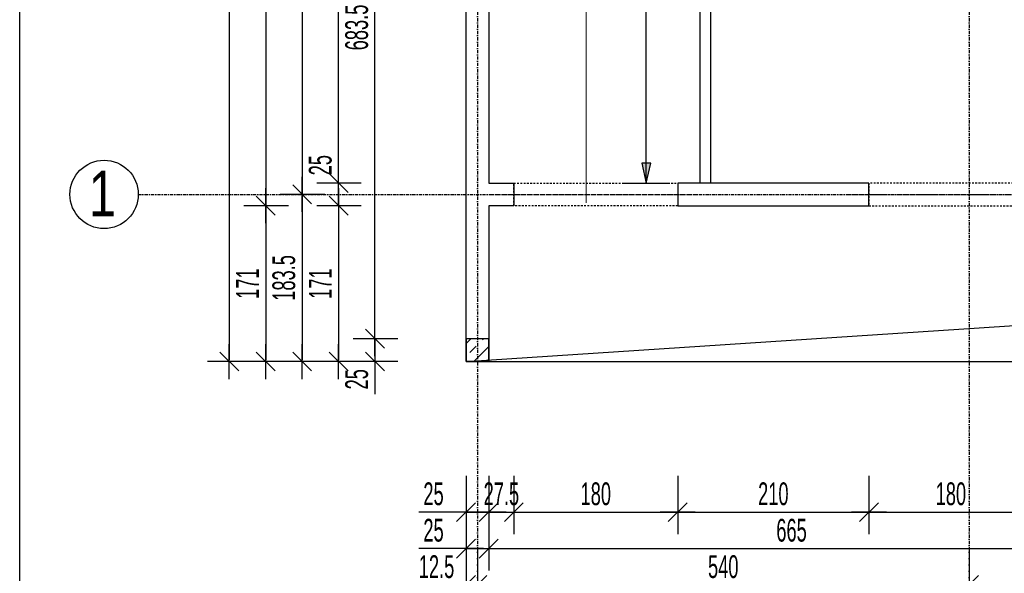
# Model space of a CAD drawing. Header units: millimetres. Extents: x 7622 to 13136, y -11868 to -7450.
# Tile 2 of 19: x 7622 to 8704, y -10394 to -9786. Entities that reach past the tile are written whole.
import ezdxf

# ---------------------------------------------------------------- set-up
doc = ezdxf.new("R2010")
doc.units = ezdxf.units.MM
doc.header["$LTSCALE"] = 10
doc.linetypes.add('MO', pattern=[0.7, 0.35, -0.17, 0.01, -0.17])
doc.linetypes.add('MP', pattern=[0.36, 0.2, -0.16])
doc.layers.add('BA_obw', color=230, linetype='Continuous', plot=False)
for name, color, linetype in [('BA_szr', 1, 'Continuous'), ('BA_wym', 1, 'Continuous'), ('BD_lpm', 1, 'MP'), ('BD_osm', 1, 'MO'), ('BD_txs', 2, 'Continuous'), ('BD_wic', 1, 'Continuous'), ('BD_wig', 3, 'Continuous'), ('BZ_P_wid', 3, 'Continuous')]:
    doc.layers.add(name, color=color, linetype=linetype)
doc.styles.add('BIKTS', font='bikromsw.shx', dxfattribs={"width": 0.8})
doc.styles.add('BIKWYM', font='bikromsw.shx', dxfattribs={"width": 0.6})
doc.dimstyles.new('BA_KR_100_cm', dxfattribs={"dimtxt": 25, "dimasz": 1.666667, "dimexe": 24, "dimexo": 0, "dimgap": 0, "dimtad": 0, "dimdec": 1, "dimrnd": 0.5, "dimzin": 9, "dimdsep": 46, "dimtxsty": 'BIKWYM', "dimblk": 'WYM-KR', "dimcen": 0, "dimdle": 20, "dimclrd": 256, "dimclre": 256, "dimclrt": 2, "dimadec": 0, "dimazin": 0, "dimtfac": 0.033333, "dimtdec": 1, "dimtmove": 0, "dimatfit": 3, "dimldrblk": 'WYM-KR', "dimfxl": 25, "dimfxlon": 1, "dimtvp": 0.8, "dimtolj": 1, "dimarcsym": 0})
doc.dimstyles.new('BZ_ST_100_cm', dxfattribs={"dimtxt": 25, "dimasz": 1.666667, "dimexe": 24, "dimexo": 0, "dimgap": 0, "dimtad": 0, "dimdec": 1, "dimrnd": 0.5, "dimdsep": 46, "dimtxsty": 'BIKWYM', "dimblk": 'WYM-ST', "dimcen": 0, "dimdle": 20, "dimclrd": 256, "dimclre": 256, "dimclrt": 7, "dimadec": 0, "dimazin": 0, "dimtfac": 0.033333, "dimtdec": 1, "dimtix": 1, "dimtmove": 2, "dimatfit": 3, "dimldrblk": 'WYM-ST', "dimfxl": 25, "dimfxlon": 1, "dimtvp": 0.8, "dimtolj": 1, "dimtzin": 0, "dimarcsym": 0})

# ---------------------------------------------------------------- blocks, each defined once
blk = doc.blocks.new('WYM-KR')
at = {"linetype": 'ByBlock'}
blk.add_line((11.52, 0), (-11.52, 0), dxfattribs=at)
at = {"color": 7, "linetype": 'ByBlock'}
blk.add_line((6.24, 6.24), (-6.24, -6.24), dxfattribs=at)
blk = doc.blocks.new('*D67')
at = {"layer": 'BA_wym', "lineweight": -2}
for p, q in [((8112.7, -10287), (8112.7, -10351)), ((8137.7, -10287), (8137.7, -10351)), ((8111, -10327), (8060.8, -10327)), ((8112.7, -10327), (8137.7, -10327)), ((8139.4, -10327), (8141, -10327))]:
    blk.add_line(p, q, dxfattribs=at)
at = {"layer": 'Defpoints', "color": 0}
for p in [(8112.7, -10161.6), (8137.7, -10161.6), (8137.7, -10327)]:
    blk.add_point(p, dxfattribs=at)
at = {"layer": 'BA_wym', "lineweight": -2, "xscale": 1.666666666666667, "yscale": 1.666666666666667, "zscale": 1.666666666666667}
blk.add_blockref('WYM-KR', (8112.7, -10327), dxfattribs=at)
at = {"layer": 'BA_wym', "lineweight": -2, "xscale": 1.666666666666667, "yscale": 1.666666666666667, "zscale": 1.666666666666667, "rotation": 180}
blk.add_blockref('WYM-KR', (8137.7, -10327), dxfattribs=at)
at = {"layer": 'BA_wym', "color": 2, "insert": (8077, -10307), "char_height": 25, "attachment_point": 5, "style": 'BIKWYM'}
blk.add_mtext('\\A1;25', dxfattribs=at)
blk = doc.blocks.new('*D68')
at = {"layer": 'BA_wym', "lineweight": -2}
for p, q in [((8137.7, -10287), (8137.7, -10351)), ((8165.2, -10287), (8165.2, -10351)), ((8136, -10327), (8134.4, -10327)), ((8137.7, -10327), (8165.2, -10327)), ((8166.9, -10327), (8168.5, -10327))]:
    blk.add_line(p, q, dxfattribs=at)
at = {"layer": 'Defpoints', "color": 0}
for p in [(8165.2, -9990.6), (8137.7, -10161.6), (8165.2, -10327)]:
    blk.add_point(p, dxfattribs=at)
at = {"layer": 'BA_wym', "lineweight": -2, "xscale": 1.666666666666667, "yscale": 1.666666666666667, "zscale": 1.666666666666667}
blk.add_blockref('WYM-KR', (8137.7, -10327), dxfattribs=at)
at = {"layer": 'BA_wym', "lineweight": -2, "xscale": 1.666666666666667, "yscale": 1.666666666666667, "zscale": 1.666666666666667, "rotation": 180}
blk.add_blockref('WYM-KR', (8165.2, -10327), dxfattribs=at)
at = {"layer": 'BA_wym', "color": 2, "insert": (8151.5, -10307), "char_height": 25, "attachment_point": 5, "style": 'BIKWYM'}
blk.add_mtext('\\A1;27.5', dxfattribs=at)
blk = doc.blocks.new('*D69')
at = {"layer": 'BA_wym', "lineweight": -2}
for p, q in [((8165.2, -10287), (8165.2, -10351)), ((8345.2, -10287), (8345.2, -10351)), ((8166.9, -10327), (8343.5, -10327))]:
    blk.add_line(p, q, dxfattribs=at)
at = {"layer": 'Defpoints', "color": 0}
for p in [(8165.2, -9990.6), (8345.2, -9990.6), (8345.2, -10327)]:
    blk.add_point(p, dxfattribs=at)
at = {"layer": 'BA_wym', "lineweight": -2, "xscale": 1.666666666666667, "yscale": 1.666666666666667, "zscale": 1.666666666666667, "rotation": 180}
blk.add_blockref('WYM-KR', (8165.2, -10327), dxfattribs=at)
at = {"layer": 'BA_wym', "lineweight": -2, "xscale": 1.666666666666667, "yscale": 1.666666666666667, "zscale": 1.666666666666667}
blk.add_blockref('WYM-KR', (8345.2, -10327), dxfattribs=at)
at = {"layer": 'BA_wym', "color": 2, "insert": (8255.2, -10307), "char_height": 25, "attachment_point": 5, "style": 'BIKWYM'}
blk.add_mtext('\\A1;180', dxfattribs=at)
blk = doc.blocks.new('*D70')
at = {"layer": 'BA_wym', "lineweight": -2}
for p, q in [((8345.2, -10287), (8345.2, -10351)), ((8555.2, -10287), (8555.2, -10351)), ((8346.9, -10327), (8553.5, -10327))]:
    blk.add_line(p, q, dxfattribs=at)
at = {"layer": 'Defpoints', "color": 0}
for p in [(8345.2, -9990.6), (8555.2, -9990.6), (8555.2, -10327)]:
    blk.add_point(p, dxfattribs=at)
at = {"layer": 'BA_wym', "lineweight": -2, "xscale": 1.666666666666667, "yscale": 1.666666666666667, "zscale": 1.666666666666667, "rotation": 180}
blk.add_blockref('WYM-KR', (8345.2, -10327), dxfattribs=at)
at = {"layer": 'BA_wym', "lineweight": -2, "xscale": 1.666666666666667, "yscale": 1.666666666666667, "zscale": 1.666666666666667}
blk.add_blockref('WYM-KR', (8555.2, -10327), dxfattribs=at)
at = {"layer": 'BA_wym', "color": 2, "insert": (8450.2, -10307), "char_height": 25, "attachment_point": 5, "style": 'BIKWYM'}
blk.add_mtext('\\A1;210', dxfattribs=at)
blk = doc.blocks.new('*D71')
at = {"layer": 'BA_wym', "lineweight": -2}
for p, q in [((8555.2, -10287), (8555.2, -10351)), ((8735.2, -10287), (8735.2, -10351)), ((8556.9, -10327), (8733.5, -10327))]:
    blk.add_line(p, q, dxfattribs=at)
at = {"layer": 'Defpoints', "color": 0}
for p in [(8555.2, -9990.6), (8735.2, -9990.6), (8735.2, -10327)]:
    blk.add_point(p, dxfattribs=at)
at = {"layer": 'BA_wym', "lineweight": -2, "xscale": 1.666666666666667, "yscale": 1.666666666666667, "zscale": 1.666666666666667, "rotation": 180}
blk.add_blockref('WYM-KR', (8555.2, -10327), dxfattribs=at)
at = {"layer": 'BA_wym', "lineweight": -2, "xscale": 1.666666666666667, "yscale": 1.666666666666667, "zscale": 1.666666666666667}
blk.add_blockref('WYM-KR', (8735.2, -10327), dxfattribs=at)
at = {"layer": 'BA_wym', "color": 2, "insert": (8645.2, -10307), "char_height": 25, "attachment_point": 5, "style": 'BIKWYM'}
blk.add_mtext('\\A1;180', dxfattribs=at)
blk = doc.blocks.new('*D90')
at = {"layer": 'BA_wym', "lineweight": -2}
for p, q in [((8112.7, -10327), (8112.7, -10391)), ((8137.7, -10327), (8137.7, -10391)), ((8111, -10367), (8060.8, -10367)), ((8112.7, -10367), (8137.7, -10367)), ((8139.4, -10367), (8141, -10367))]:
    blk.add_line(p, q, dxfattribs=at)
at = {"layer": 'Defpoints', "color": 0}
for p in [(8112.7, -10161.6), (8137.7, -10161.6), (8137.7, -10367)]:
    blk.add_point(p, dxfattribs=at)
at = {"layer": 'BA_wym', "lineweight": -2, "xscale": 1.666666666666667, "yscale": 1.666666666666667, "zscale": 1.666666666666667}
blk.add_blockref('WYM-KR', (8112.7, -10367), dxfattribs=at)
at = {"layer": 'BA_wym', "lineweight": -2, "xscale": 1.666666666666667, "yscale": 1.666666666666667, "zscale": 1.666666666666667, "rotation": 180}
blk.add_blockref('WYM-KR', (8137.7, -10367), dxfattribs=at)
at = {"layer": 'BA_wym', "color": 2, "insert": (8077, -10347), "char_height": 25, "attachment_point": 5, "style": 'BIKWYM'}
blk.add_mtext('\\A1;25', dxfattribs=at)
blk = doc.blocks.new('*D91')
at = {"layer": 'BA_wym', "lineweight": -2}
for p, q in [((8137.7, -10327), (8137.7, -10391)), ((8802.7, -10327), (8802.7, -10391)), ((8139.4, -10367), (8801, -10367))]:
    blk.add_line(p, q, dxfattribs=at)
at = {"layer": 'Defpoints', "color": 0}
for p in [(8802.7, -9965.6), (8137.7, -10161.6), (8802.7, -10367)]:
    blk.add_point(p, dxfattribs=at)
at = {"layer": 'BA_wym', "lineweight": -2, "xscale": 1.666666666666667, "yscale": 1.666666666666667, "zscale": 1.666666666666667, "rotation": 180}
blk.add_blockref('WYM-KR', (8137.7, -10367), dxfattribs=at)
at = {"layer": 'BA_wym', "lineweight": -2, "xscale": 1.666666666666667, "yscale": 1.666666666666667, "zscale": 1.666666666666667}
blk.add_blockref('WYM-KR', (8802.7, -10367), dxfattribs=at)
at = {"layer": 'BA_wym', "color": 2, "insert": (8470.2, -10347), "char_height": 25, "attachment_point": 5, "style": 'BIKWYM'}
blk.add_mtext('\\A1;665', dxfattribs=at)
blk = doc.blocks.new('*D99')
at = {"layer": 'BA_wym', "lineweight": -2}
for p, q in [((8112.7, -10367), (8112.7, -10431)), ((8125.2, -10367), (8125.2, -10431)), ((8111, -10407), (8051.3, -10407)), ((8112.7, -10407), (8125.2, -10407)), ((8126.9, -10407), (8128.5, -10407))]:
    blk.add_line(p, q, dxfattribs=at)
at = {"layer": 'Defpoints', "color": 0}
for p in [(8112.7, -10161.6), (8125.2, -10161.6), (8125.2, -10407)]:
    blk.add_point(p, dxfattribs=at)
at = {"layer": 'BA_wym', "lineweight": -2, "xscale": 1.666666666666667, "yscale": 1.666666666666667, "zscale": 1.666666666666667}
blk.add_blockref('WYM-KR', (8112.7, -10407), dxfattribs=at)
at = {"layer": 'BA_wym', "lineweight": -2, "xscale": 1.666666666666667, "yscale": 1.666666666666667, "zscale": 1.666666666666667, "rotation": 180}
blk.add_blockref('WYM-KR', (8125.2, -10407), dxfattribs=at)
at = {"layer": 'BA_wym', "color": 2, "insert": (8080.3, -10387), "char_height": 25, "attachment_point": 5, "style": 'BIKWYM'}
blk.add_mtext('\\A1;12.5', dxfattribs=at)
blk = doc.blocks.new('*D100')
at = {"layer": 'BA_wym', "lineweight": -2}
for p, q in [((8125.2, -10367), (8125.2, -10431)), ((8665.2, -10367), (8665.2, -10431)), ((8126.9, -10407), (8663.5, -10407))]:
    blk.add_line(p, q, dxfattribs=at)
at = {"layer": 'Defpoints', "color": 0}
for p in [(8665.2, -9990.6), (8125.2, -10161.6), (8665.2, -10407)]:
    blk.add_point(p, dxfattribs=at)
at = {"layer": 'BA_wym', "lineweight": -2, "xscale": 1.666666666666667, "yscale": 1.666666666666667, "zscale": 1.666666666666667, "rotation": 180}
blk.add_blockref('WYM-KR', (8125.2, -10407), dxfattribs=at)
at = {"layer": 'BA_wym', "lineweight": -2, "xscale": 1.666666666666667, "yscale": 1.666666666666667, "zscale": 1.666666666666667}
blk.add_blockref('WYM-KR', (8665.2, -10407), dxfattribs=at)
at = {"layer": 'BA_wym', "color": 2, "insert": (8395.2, -10387), "char_height": 25, "attachment_point": 5, "style": 'BIKWYM'}
blk.add_mtext('\\A1;540', dxfattribs=at)
blk = doc.blocks.new('*D101')
at = {"layer": 'BA_wym', "lineweight": -2}
for p, q in [((8665.2, -10367), (8665.2, -10431)), ((8815.2, -10367), (8815.2, -10431)), ((8666.9, -10407), (8813.5, -10407))]:
    blk.add_line(p, q, dxfattribs=at)
at = {"layer": 'Defpoints', "color": 0}
for p in [(8815.2, -9885), (8665.2, -9990.6), (8815.2, -10407)]:
    blk.add_point(p, dxfattribs=at)
at = {"layer": 'BA_wym', "lineweight": -2, "xscale": 1.666666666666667, "yscale": 1.666666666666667, "zscale": 1.666666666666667, "rotation": 180}
blk.add_blockref('WYM-KR', (8665.2, -10407), dxfattribs=at)
at = {"layer": 'BA_wym', "lineweight": -2, "xscale": 1.666666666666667, "yscale": 1.666666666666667, "zscale": 1.666666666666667}
blk.add_blockref('WYM-KR', (8815.2, -10407), dxfattribs=at)
at = {"layer": 'BA_wym', "color": 2, "insert": (8740.2, -10387), "char_height": 25, "attachment_point": 5, "style": 'BIKWYM'}
blk.add_mtext('\\A1;150', dxfattribs=at)
blk = doc.blocks.new('*D107')
at = {"layer": 'BA_wym', "lineweight": -2}
for p, q in [((8112.7, -10407), (8112.7, -10471)), ((8815.2, -10407), (8815.2, -10471)), ((8114.4, -10447), (8813.5, -10447))]:
    blk.add_line(p, q, dxfattribs=at)
at = {"layer": 'Defpoints', "color": 0}
for p in [(8815.2, -10124.6), (8112.7, -10161.6), (8815.2, -10447)]:
    blk.add_point(p, dxfattribs=at)
at = {"layer": 'BA_wym', "lineweight": -2, "xscale": 1.666666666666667, "yscale": 1.666666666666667, "zscale": 1.666666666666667, "rotation": 180}
blk.add_blockref('WYM-KR', (8112.7, -10447), dxfattribs=at)
at = {"layer": 'BA_wym', "lineweight": -2, "xscale": 1.666666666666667, "yscale": 1.666666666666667, "zscale": 1.666666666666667}
blk.add_blockref('WYM-KR', (8815.2, -10447), dxfattribs=at)
at = {"layer": 'BA_wym', "color": 2, "insert": (8464, -10427), "char_height": 25, "attachment_point": 5, "style": 'BIKWYM'}
blk.add_mtext('\\A1;702.5', dxfattribs=at)
blk = doc.blocks.new('*D111')
at = {"layer": 'BA_wym', "lineweight": -2}
for p, q in [((8112.7, -10447), (8112.7, -10511)), ((8137.7, -10447), (8137.7, -10511)), ((8111, -10487), (8060.8, -10487)), ((8112.7, -10487), (8137.7, -10487)), ((8139.4, -10487), (8141, -10487))]:
    blk.add_line(p, q, dxfattribs=at)
at = {"layer": 'Defpoints', "color": 0}
for p in [(8112.7, -10161.6), (8137.7, -10161.6), (8137.7, -10487)]:
    blk.add_point(p, dxfattribs=at)
at = {"layer": 'BA_wym', "lineweight": -2, "xscale": 1.666666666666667, "yscale": 1.666666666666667, "zscale": 1.666666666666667}
blk.add_blockref('WYM-KR', (8112.7, -10487), dxfattribs=at)
at = {"layer": 'BA_wym', "lineweight": -2, "xscale": 1.666666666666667, "yscale": 1.666666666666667, "zscale": 1.666666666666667, "rotation": 180}
blk.add_blockref('WYM-KR', (8137.7, -10487), dxfattribs=at)
at = {"layer": 'BA_wym', "color": 2, "insert": (8077, -10467), "char_height": 25, "attachment_point": 5, "style": 'BIKWYM'}
blk.add_mtext('\\A1;25', dxfattribs=at)
blk = doc.blocks.new('*D112')
at = {"layer": 'BA_wym', "lineweight": -2}
for p, q in [((8137.7, -10447), (8137.7, -10511)), ((10692.7, -10447), (10692.7, -10511)), ((8139.4, -10487), (10691, -10487))]:
    blk.add_line(p, q, dxfattribs=at)
at = {"layer": 'Defpoints', "color": 0}
for p in [(8137.7, -10161.6), (10692.7, -10161.6), (10692.7, -10487)]:
    blk.add_point(p, dxfattribs=at)
at = {"layer": 'BA_wym', "lineweight": -2, "xscale": 1.666666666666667, "yscale": 1.666666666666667, "zscale": 1.666666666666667, "rotation": 180}
blk.add_blockref('WYM-KR', (8137.7, -10487), dxfattribs=at)
at = {"layer": 'BA_wym', "lineweight": -2, "xscale": 1.666666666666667, "yscale": 1.666666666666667, "zscale": 1.666666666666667}
blk.add_blockref('WYM-KR', (10692.7, -10487), dxfattribs=at)
at = {"layer": 'BA_wym', "color": 2, "insert": (9415.2, -10467), "char_height": 25, "attachment_point": 5, "style": 'BIKWYM'}
blk.add_mtext('\\A1;2555', dxfattribs=at)
blk = doc.blocks.new('*D114')
at = {"layer": 'BA_wym', "lineweight": -2}
for p, q in [((8112.7, -10487), (8112.7, -10551)), ((10717.7, -10487), (10717.7, -10551)), ((8114.4, -10527), (10716, -10527))]:
    blk.add_line(p, q, dxfattribs=at)
at = {"layer": 'Defpoints', "color": 0}
for p in [(8112.7, -10161.6), (10717.7, -10161.6), (10717.7, -10527)]:
    blk.add_point(p, dxfattribs=at)
at = {"layer": 'BA_wym', "lineweight": -2, "xscale": 1.666666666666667, "yscale": 1.666666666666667, "zscale": 1.666666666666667, "rotation": 180}
blk.add_blockref('WYM-KR', (8112.7, -10527), dxfattribs=at)
at = {"layer": 'BA_wym', "lineweight": -2, "xscale": 1.666666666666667, "yscale": 1.666666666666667, "zscale": 1.666666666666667}
blk.add_blockref('WYM-KR', (10717.7, -10527), dxfattribs=at)
at = {"layer": 'BA_wym', "color": 2, "insert": (9415.2, -10507), "char_height": 25, "attachment_point": 5, "style": 'BIKWYM'}
blk.add_mtext('\\A1;2605', dxfattribs=at)
blk = doc.blocks.new('*D124')
at = {"layer": 'BA_wym', "lineweight": -2}
for p, q in [((8037.7, -9453.1), (7988.7, -9453.1)), ((8012.7, -10134.9), (8012.7, -9454.7)), ((8037.7, -10136.6), (7988.7, -10136.6))]:
    blk.add_line(p, q, dxfattribs=at)
at = {"layer": 'Defpoints', "color": 0}
for p in [(8012.7, -9453.1), (8052.7, -9453.1), (8052.7, -10136.6)]:
    blk.add_point(p, dxfattribs=at)
at = {"layer": 'BA_wym', "lineweight": -2, "xscale": 1.666666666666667, "yscale": 1.666666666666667, "zscale": 1.666666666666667}
for p, rotation in [((8012.7, -9453.1), 90), ((8012.7, -10136.6), 270)]:
    blk.add_blockref('WYM-KR', p, dxfattribs=dict(at, rotation=rotation))
at = {"layer": 'BA_wym', "color": 2, "insert": (7992.7, -9794.8), "char_height": 25, "attachment_point": 5, "rotation": 90, "style": 'BIKWYM'}
blk.add_mtext('\\A1;683.5', dxfattribs=at)
blk = doc.blocks.new('*D125')
at = {"layer": 'BA_wym', "lineweight": -2}
for p, q in [((8037.7, -10136.6), (7988.7, -10136.6)), ((8012.7, -10134.9), (8012.7, -10133.2)), ((8012.7, -10136.6), (8012.7, -10161.6)), ((8037.7, -10161.6), (7988.7, -10161.6)), ((8012.7, -10163.2), (8012.7, -10197.3))]:
    blk.add_line(p, q, dxfattribs=at)
at = {"layer": 'Defpoints', "color": 0}
for p in [(8052.7, -10136.6), (8012.7, -10161.6), (8052.7, -10161.6)]:
    blk.add_point(p, dxfattribs=at)
at = {"layer": 'BA_wym', "lineweight": -2, "xscale": 1.666666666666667, "yscale": 1.666666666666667, "zscale": 1.666666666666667}
for p, rotation in [((8012.7, -10136.6), 270), ((8012.7, -10161.6), 90)]:
    blk.add_blockref('WYM-KR', p, dxfattribs=dict(at, rotation=rotation))
at = {"layer": 'BA_wym', "color": 2, "insert": (7992.7, -10181.1), "char_height": 25, "attachment_point": 5, "rotation": 90, "style": 'BIKWYM'}
blk.add_mtext('\\A1;25', dxfattribs=at)
blk = doc.blocks.new('*D129')
at = {"layer": 'BA_wym', "lineweight": -2}
for p, q in [((7997.7, -9135.6), (7948.7, -9135.6)), ((7972.7, -9963.9), (7972.7, -9137.2)), ((7997.7, -9965.6), (7948.7, -9965.6))]:
    blk.add_line(p, q, dxfattribs=at)
at = {"layer": 'Defpoints', "color": 0}
for p in [(7972.7, -9135.6), (8012.7, -9135.6), (8012.7, -9965.6)]:
    blk.add_point(p, dxfattribs=at)
at = {"layer": 'BA_wym', "lineweight": -2, "xscale": 1.666666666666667, "yscale": 1.666666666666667, "zscale": 1.666666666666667}
for p, rotation in [((7972.7, -9135.6), 90), ((7972.7, -9965.6), 270)]:
    blk.add_blockref('WYM-KR', p, dxfattribs=dict(at, rotation=rotation))
at = {"layer": 'BA_wym', "color": 2, "insert": (7952.7, -9550.6), "char_height": 25, "attachment_point": 5, "rotation": 90, "style": 'BIKWYM'}
blk.add_mtext('\\A1;830', dxfattribs=at)
blk = doc.blocks.new('*D130')
at = {"layer": 'BA_wym', "lineweight": -2}
for p, q in [((7972.7, -9963.9), (7972.7, -9929.9)), ((7997.7, -9965.6), (7948.7, -9965.6)), ((7972.7, -9990.6), (7972.7, -9965.6)), ((7997.7, -9990.6), (7948.7, -9990.6)), ((7972.7, -9992.2), (7972.7, -9993.9))]:
    blk.add_line(p, q, dxfattribs=at)
at = {"layer": 'Defpoints', "color": 0}
for p in [(7972.7, -9965.6), (8012.7, -9965.6), (8012.7, -9990.6)]:
    blk.add_point(p, dxfattribs=at)
at = {"layer": 'BA_wym', "lineweight": -2, "xscale": 1.666666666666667, "yscale": 1.666666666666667, "zscale": 1.666666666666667}
for p, rotation in [((7972.7, -9965.6), 270), ((7972.7, -9990.6), 90)]:
    blk.add_blockref('WYM-KR', p, dxfattribs=dict(at, rotation=rotation))
at = {"layer": 'BA_wym', "color": 2, "insert": (7952.7, -9946), "char_height": 25, "attachment_point": 5, "rotation": 90, "style": 'BIKWYM'}
blk.add_mtext('\\A1;25', dxfattribs=at)
blk = doc.blocks.new('*D131')
at = {"layer": 'BA_wym', "lineweight": -2}
for p, q in [((7997.7, -9990.6), (7948.7, -9990.6)), ((7972.7, -9992.2), (7972.7, -10159.9)), ((7997.7, -10161.6), (7948.7, -10161.6))]:
    blk.add_line(p, q, dxfattribs=at)
at = {"layer": 'Defpoints', "color": 0}
for p in [(8012.7, -9990.6), (7972.7, -10161.6), (8012.7, -10161.6)]:
    blk.add_point(p, dxfattribs=at)
at = {"layer": 'BA_wym', "lineweight": -2, "xscale": 1.666666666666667, "yscale": 1.666666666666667, "zscale": 1.666666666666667}
for p, rotation in [((7972.7, -9990.6), 90), ((7972.7, -10161.6), 270)]:
    blk.add_blockref('WYM-KR', p, dxfattribs=dict(at, rotation=rotation))
at = {"layer": 'BA_wym', "color": 2, "insert": (7952.7, -10076.1), "char_height": 25, "attachment_point": 5, "rotation": 90, "style": 'BIKWYM'}
blk.add_mtext('\\A1;171', dxfattribs=at)
blk = doc.blocks.new('*D136')
at = {"layer": 'BA_wym', "lineweight": -2}
for p, q in [((7957.7, -9228.1), (7908.7, -9228.1)), ((7932.7, -9229.7), (7932.7, -9976.4)), ((7957.7, -9978.1), (7908.7, -9978.1))]:
    blk.add_line(p, q, dxfattribs=at)
at = {"layer": 'Defpoints', "color": 0}
for p in [(7972.7, -9228.1), (7932.7, -9978.1), (7972.7, -9978.1)]:
    blk.add_point(p, dxfattribs=at)
at = {"layer": 'BA_wym', "lineweight": -2, "xscale": 1.666666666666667, "yscale": 1.666666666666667, "zscale": 1.666666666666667}
for p, rotation in [((7932.7, -9228.1), 90), ((7932.7, -9978.1), 270)]:
    blk.add_blockref('WYM-KR', p, dxfattribs=dict(at, rotation=rotation))
at = {"layer": 'BA_wym', "color": 2, "insert": (7912.7, -9603.1), "char_height": 25, "attachment_point": 5, "rotation": 90, "style": 'BIKWYM'}
blk.add_mtext('\\A1;750', dxfattribs=at)
blk = doc.blocks.new('*D137')
at = {"layer": 'BA_wym', "lineweight": -2}
for p, q in [((7957.7, -9978.1), (7908.7, -9978.1)), ((7932.7, -9979.7), (7932.7, -10159.9)), ((7957.7, -10161.6), (7908.7, -10161.6))]:
    blk.add_line(p, q, dxfattribs=at)
at = {"layer": 'Defpoints', "color": 0}
for p in [(7972.7, -9978.1), (7932.7, -10161.6), (7972.7, -10161.6)]:
    blk.add_point(p, dxfattribs=at)
at = {"layer": 'BA_wym', "lineweight": -2, "xscale": 1.666666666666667, "yscale": 1.666666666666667, "zscale": 1.666666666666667}
for p, rotation in [((7932.7, -9978.1), 90), ((7932.7, -10161.6), 270)]:
    blk.add_blockref('WYM-KR', p, dxfattribs=dict(at, rotation=rotation))
at = {"layer": 'BA_wym', "color": 2, "insert": (7912.7, -10069.8), "char_height": 25, "attachment_point": 5, "rotation": 90, "style": 'BIKWYM'}
blk.add_mtext('\\A1;183.5', dxfattribs=at)
blk = doc.blocks.new('*D139')
at = {"layer": 'BA_wym', "lineweight": -2}
for p, q in [((7917.7, -8165.6), (7868.7, -8165.6)), ((7892.7, -8167.2), (7892.7, -9988.9)), ((7917.7, -9990.6), (7868.7, -9990.6))]:
    blk.add_line(p, q, dxfattribs=at)
at = {"layer": 'Defpoints', "color": 0}
for p in [(7932.7, -8165.6), (7892.7, -9990.6), (7932.7, -9990.6)]:
    blk.add_point(p, dxfattribs=at)
at = {"layer": 'BA_wym', "lineweight": -2, "xscale": 1.666666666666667, "yscale": 1.666666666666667, "zscale": 1.666666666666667}
for p, rotation in [((7892.7, -8165.6), 90), ((7892.7, -9990.6), 270)]:
    blk.add_blockref('WYM-KR', p, dxfattribs=dict(at, rotation=rotation))
at = {"layer": 'BA_wym', "color": 2, "insert": (7872.7, -9078.1), "char_height": 25, "attachment_point": 5, "rotation": 90, "style": 'BIKWYM'}
blk.add_mtext('\\A1;1825', dxfattribs=at)
blk = doc.blocks.new('*D140')
at = {"layer": 'BA_wym', "lineweight": -2}
for p, q in [((7917.7, -9990.6), (7868.7, -9990.6)), ((7892.7, -9992.2), (7892.7, -10159.9)), ((7917.7, -10161.6), (7868.7, -10161.6))]:
    blk.add_line(p, q, dxfattribs=at)
at = {"layer": 'Defpoints', "color": 0}
for p in [(7932.7, -9990.6), (7892.7, -10161.6), (7932.7, -10161.6)]:
    blk.add_point(p, dxfattribs=at)
at = {"layer": 'BA_wym', "lineweight": -2, "xscale": 1.666666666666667, "yscale": 1.666666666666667, "zscale": 1.666666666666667}
for p, rotation in [((7892.7, -9990.6), 90), ((7892.7, -10161.6), 270)]:
    blk.add_blockref('WYM-KR', p, dxfattribs=dict(at, rotation=rotation))
at = {"layer": 'BA_wym', "color": 2, "insert": (7872.7, -10076.1), "char_height": 25, "attachment_point": 5, "rotation": 90, "style": 'BIKWYM'}
blk.add_mtext('\\A1;171', dxfattribs=at)
blk = doc.blocks.new('*D141')
at = {"layer": 'BA_wym', "lineweight": -2}
for p, q in [((7877.7, -8114.6), (7828.7, -8114.6)), ((7852.7, -8116.2), (7852.7, -10159.9)), ((7877.7, -10161.6), (7828.7, -10161.6))]:
    blk.add_line(p, q, dxfattribs=at)
at = {"layer": 'Defpoints', "color": 0}
for p in [(7892.7, -8114.6), (7852.7, -10161.6), (7892.7, -10161.6)]:
    blk.add_point(p, dxfattribs=at)
at = {"layer": 'BA_wym', "lineweight": -2, "xscale": 1.666666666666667, "yscale": 1.666666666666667, "zscale": 1.666666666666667}
for p, rotation in [((7852.7, -8114.6), 90), ((7852.7, -10161.6), 270)]:
    blk.add_blockref('WYM-KR', p, dxfattribs=dict(at, rotation=rotation))
at = {"layer": 'BA_wym', "color": 2, "insert": (7832.7, -9138.1), "char_height": 25, "attachment_point": 5, "rotation": 90, "style": 'BIKWYM'}
blk.add_mtext('\\A1;2047', dxfattribs=at)
blk = doc.blocks.new('WYM-ST')
blk.add_hatch(color=256).paths.add_polyline_path([(-13, 2.88), (0, 0), (-13, -2.88)])
blk.add_lwpolyline([(0, 0), (-13, 2.88), (-13, -2.88), (0, 0)])
blk = doc.blocks.new('*D171')
at = {"layer": 'BA_wym', "lineweight": -2}
for p, q in [((8335.7, -9240.6), (8286.7, -9240.6)), ((8310.7, -9963.9), (8310.7, -9242.2)), ((8285.7, -9965.6), (8334.7, -9965.6))]:
    blk.add_line(p, q, dxfattribs=at)
at = {"layer": 'Defpoints', "color": 0}
for p in [(8310.7, -9240.6), (8652.7, -9240.6), (8137.7, -9965.6)]:
    blk.add_point(p, dxfattribs=at)
at = {"layer": 'BA_wym', "lineweight": -2, "xscale": 1.666666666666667, "yscale": 1.666666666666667, "zscale": 1.666666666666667}
for p, rotation in [((8310.7, -9240.6), 90), ((8310.7, -9965.6), 270)]:
    blk.add_blockref('WYM-ST', p, dxfattribs=dict(at, rotation=rotation))
at = {"layer": 'BA_wym', "color": 7, "insert": (8290.7, -9603.1), "char_height": 25, "attachment_point": 5, "rotation": 90, "style": 'BIKWYM'}
blk.add_mtext('\\A1;725', dxfattribs=at)
blk = doc.blocks.new('*D191')
at = {"layer": 'BA_wym', "lineweight": -2}
for p, q in [((8137.7, -9560.7), (8137.7, -9511.7)), ((8652.7, -9510.7), (8652.7, -9559.7)), ((8651, -9535.7), (8139.4, -9535.7))]:
    blk.add_line(p, q, dxfattribs=at)
at = {"layer": 'Defpoints', "color": 0}
for p in [(8652.7, -9240.6), (8137.7, -9535.7), (8137.7, -9965.6)]:
    blk.add_point(p, dxfattribs=at)
at = {"layer": 'BA_wym', "lineweight": -2, "xscale": 1.666666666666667, "yscale": 1.666666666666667, "zscale": 1.666666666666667, "rotation": 180}
blk.add_blockref('WYM-ST', (8137.7, -9535.7), dxfattribs=at)
at = {"layer": 'BA_wym', "lineweight": -2, "xscale": 1.666666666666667, "yscale": 1.666666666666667, "zscale": 1.666666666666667}
blk.add_blockref('WYM-ST', (8652.7, -9535.7), dxfattribs=at)
at = {"layer": 'BA_wym', "color": 7, "insert": (8420.9, -9515.7), "char_height": 25, "attachment_point": 5, "style": 'BIKWYM'}
blk.add_mtext('\\A1;515', dxfattribs=at)

msp = doc.modelspace()

# ---------------------------------------------------------------- hatches: boundary and pattern name
at = {"layer": 'BA_szr'}
h = msp.add_hatch(dxfattribs=at)
h.set_pattern_fill('BIK_ZELBET', color=256, scale=100, angle=45, pattern_type=2)
h.set_pattern_definition([(45, (-3501.071, -11205.417), (-14.142136, 14.142136), []), (45, (-3508.142, -11198.346), (-14.142136, 14.142136), [10, -10])])
h.paths.add_polyline_path([(8112.71, -10161.57), (8137.71, -10161.57), (8137.71, -10136.57), (8112.71, -10136.57)])

# ---------------------------------------------------------------- linework, layer by layer
at = {"layer": 'BA_obw'}
msp.add_lwpolyline([(7622.49, -7449.62), (11557.66, -7449.62), (11557.66, -11248.01), (7622.49, -11248.01)], close=True, dxfattribs=at)
at = {"layer": 'BD_lpm'}
for points in [[(8165.21, -9965.57), (8345.21, -9965.57), (8345.21, -9990.57), (8165.21, -9990.57)], [(8555.21, -9990.57), (8735.21, -9990.57), (8735.21, -9965.57), (8555.21, -9965.57)]]:
    msp.add_lwpolyline(points, close=True, dxfattribs=at)
at = {"layer": 'BD_osm', "color": 5}
for p, q in [((8140.21, -9978.07), (8370.21, -9978.07)), ((8530.21, -9978.07), (8760.21, -9978.07))]:
    msp.add_line(p, q, dxfattribs=at)
at = {"layer": 'BD_osm'}
for points in [[(8125.21, -7754.57), (8125.21, -10627.02)], [(8665.21, -7754.57), (8665.21, -10627.02)], [(7752.71, -9978.07), (11077.71, -9978.07)]]:
    msp.add_lwpolyline(points, dxfattribs=at)
at = {"layer": 'BD_wic', "color": 8}
msp.add_lwpolyline([(8369.71, -9965.57), (8369.71, -9743.58), (8381.21, -9743.58), (8381.21, -9965.57)], dxfattribs=at)
at = {"layer": 'BD_wic'}
for points in [[(8112.71, -10161.57), (10717.71, -9990.57)], [(8137.71, -10161.57), (10692.71, -10161.57)]]:
    msp.add_lwpolyline(points, dxfattribs=at)
msp.add_circle((7715.21, -9978.07), 37.5, dxfattribs=at)
at = {"layer": 'BD_wig'}
msp.add_lwpolyline([(8112.71, -9453.07), (8137.71, -9453.07), (8137.71, -9965.57), (8165.21, -9965.57), (8165.21, -9990.57), (8137.71, -9990.57), (8137.71, -10161.57), (8112.71, -10161.57), (8112.71, -9453.07)], dxfattribs=at)
for points in [[(8345.21, -9990.57), (8555.21, -9990.57), (8555.21, -9965.57), (8345.21, -9965.57)], [(8112.71, -10161.57), (8137.71, -10161.57), (8137.71, -10136.57), (8112.71, -10136.57)]]:
    msp.add_lwpolyline(points, close=True, dxfattribs=at)
at = {"layer": 'BZ_P_wid', "const_width": 1.2}
msp.add_lwpolyline([(8244.69, -9107.57), (8244.69, -9987.57)], dxfattribs=at)

# ---------------------------------------------------------------- texts
at = {"layer": 'BD_txs', "style": 'BIKTS', "width": 0.8}
msp.add_text('1', height=50, dxfattribs=at).set_placement((7698.39, -10002.13))

# ---------------------------------------------------------------- dimensions: what is measured, and where the dimension line sits
at = {"layer": 'BA_wym'}
for base, p1, p2, dimstyle, override, picture, middle in [((7852.71, -10161.57), (7892.71, -8114.57), (7892.71, -10161.57), 'BA_KR_100_cm', {"dimatfit": 1}, '*D141', (7832.71, -9138.07)), ((7892.71, -9990.57), (7932.71, -8165.57), (7932.71, -9990.57), 'BA_KR_100_cm', {"dimatfit": 1}, '*D139', (7872.71, -9078.07)), ((7972.71, -9135.57), (8012.71, -9965.57), (8012.71, -9135.57), 'BA_KR_100_cm', {"dimatfit": 1}, '*D129', (7952.71, -9550.57)), ((7932.71, -9978.07), (7972.71, -9228.07), (7972.71, -9978.07), 'BA_KR_100_cm', {"dimatfit": 1}, '*D136', (7912.71, -9603.07)), ((8310.73, -9240.57), (8137.71, -9965.57), (8652.7, -9240.57), 'BZ_ST_100_cm', {"dimrnd": 1, "dimblk": 'WYM-ST'}, '*D171', (8290.73, -9603.07)), ((8012.71, -9453.07), (8052.71, -10136.57), (8052.71, -9453.07), 'BA_KR_100_cm', {"dimatfit": 1}, '*D124', (7992.71, -9794.82)), ((7972.71, -9965.57), (8012.71, -9990.57), (8012.71, -9965.57), 'BA_KR_100_cm', {"dimatfit": 1}, '*D130', (7952.71, -9946.04)), ((7932.71, -10161.57), (7972.71, -9978.07), (7972.71, -10161.57), 'BA_KR_100_cm', {"dimatfit": 1}, '*D137', (7912.71, -10069.82)), ((7892.71, -10161.57), (7932.71, -9990.57), (7932.71, -10161.57), 'BA_KR_100_cm', {"dimatfit": 1}, '*D140', (7872.71, -10076.07)), ((7972.71, -10161.57), (8012.71, -9990.57), (8012.71, -10161.57), 'BA_KR_100_cm', {"dimatfit": 1}, '*D131', (7952.71, -10076.07)), ((8012.71, -10161.57), (8052.71, -10136.57), (8052.71, -10161.57), 'BA_KR_100_cm', {"dimatfit": 1}, '*D125', (7992.71, -10181.09))]:
    dim = msp.add_linear_dim(base=base, p1=p1, p2=p2, angle=90, dimstyle=dimstyle, override=override, dxfattribs=at)
    dim.commit()
    dim.dimension.update_dxf_attribs({"geometry": picture, "text_midpoint": middle})
for base, p1, p2, dimstyle, override, picture, middle in [((8137.71, -9535.69), (8652.7, -9240.57), (8137.71, -9965.57), 'BZ_ST_100_cm', {"dimrnd": 1, "dimblk": 'WYM-ST'}, '*D191', (8420.92, -9515.69)), ((8165.21, -10327.02), (8137.71, -10161.57), (8165.21, -9990.57), 'BA_KR_100_cm', {"dimblk": 'WYM-KR', "dimatfit": 1, "dimfxl": 40}, '*D68', (8151.46, -10327.02)), ((8125.21, -10407.02), (8112.71, -10161.57), (8125.21, -10161.57), 'BA_KR_100_cm', {"dimatfit": 1, "dimfxl": 40}, '*D99', (8080.32, -10407.02)), ((8137.71, -10327.02), (8112.71, -10161.57), (8137.71, -10161.57), 'BA_KR_100_cm', {"dimatfit": 1, "dimfxl": 40}, '*D67', (8076.99, -10327.02)), ((8137.71, -10367.02), (8112.71, -10161.57), (8137.71, -10161.57), 'BA_KR_100_cm', {"dimatfit": 1, "dimfxl": 40}, '*D90', (8076.99, -10367.02)), ((8137.71, -10487.02), (8112.71, -10161.57), (8137.71, -10161.57), 'BA_KR_100_cm', {"dimatfit": 1, "dimfxl": 40}, '*D111', (8076.99, -10487.02))]:
    dim = msp.add_linear_dim(base=base, p1=p1, p2=p2, dimstyle=dimstyle, override=override, dxfattribs=at)
    dim.commit()
    dim.dimension.update_dxf_attribs({"geometry": picture, "text_midpoint": middle, "dimtype": 160})
for base, p1, p2, override, picture, middle in [((8815.21, -10407.02), (8665.21, -9990.57), (8815.21, -9884.99), {"dimtmove": 1, "dimatfit": 1, "dimfxl": 40}, '*D101', (8740.21, -10387.02)), ((8802.71, -10367.02), (8137.71, -10161.57), (8802.71, -9965.57), {"dimtmove": 1, "dimatfit": 1, "dimfxl": 40}, '*D91', (8470.21, -10347.02)), ((8665.21, -10407.02), (8125.21, -10161.57), (8665.21, -9990.57), {"dimtmove": 1, "dimatfit": 1, "dimfxl": 40}, '*D100', (8395.21, -10387.02)), ((8345.21, -10327.02), (8165.21, -9990.57), (8345.21, -9990.57), {"dimtmove": 1, "dimatfit": 1, "dimfxl": 40}, '*D69', (8255.21, -10307.02)), ((8555.21, -10327.02), (8345.21, -9990.57), (8555.21, -9990.57), {"dimtmove": 1, "dimatfit": 1, "dimfxl": 40}, '*D70', (8450.21, -10307.02)), ((8735.21, -10327.02), (8555.21, -9990.57), (8735.21, -9990.57), {"dimtmove": 1, "dimatfit": 1, "dimfxl": 40}, '*D71', (8645.21, -10307.02)), ((8815.21, -10447.02), (8112.71, -10161.57), (8815.21, -10124.57), {"dimatfit": 1, "dimfxl": 40}, '*D107', (8463.96, -10427.02)), ((10717.71, -10527.02), (8112.71, -10161.57), (10717.71, -10161.57), {"dimatfit": 1, "dimfxl": 40}, '*D114', (9415.21, -10507.02)), ((10692.71, -10487.02), (8137.71, -10161.57), (10692.71, -10161.57), {"dimtmove": 1, "dimatfit": 1, "dimfxl": 40}, '*D112', (9415.21, -10467.02))]:
    dim = msp.add_linear_dim(base=base, p1=p1, p2=p2, dimstyle='BA_KR_100_cm', override=override, dxfattribs=at)
    dim.commit()
    dim.dimension.update_dxf_attribs({"geometry": picture, "text_midpoint": middle})

doc.saveas('drawing.dxf')
